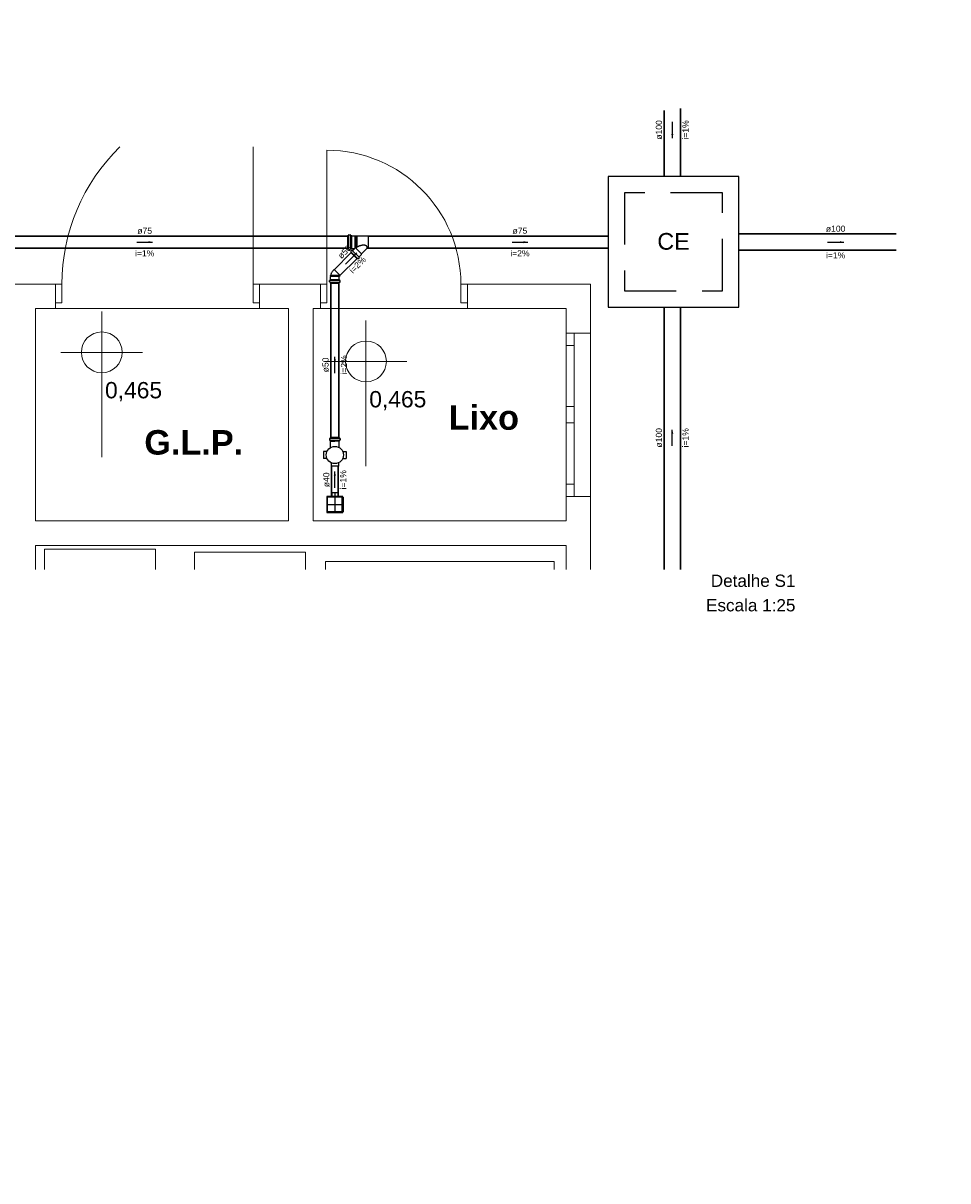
# Model space of a CAD drawing. Header units: millimetres. Extents: x -27714 to -5776, y 5810 to 9208.
# Tile 14 of 256: x -25709 to -25686, y 7009 to 7037. Entities that reach past the tile are written whole.
import ezdxf

# ---------------------------------------------------------------- set-up
doc = ezdxf.new("R2010")
doc.units = ezdxf.units.MM
doc.linetypes.add('DASHDOT', pattern=[2.54, 1.27, -0.635, 0, -0.635])
doc.linetypes.add('DASHED', pattern=[1.905, 1.27, -0.635])
for name, color, linetype, lineweight in [('DI-Títulos', 3, 'Continuous', 5), ('TQ-Condutos', 3, 'Continuous', 30), ('TQ-Textos conduto', 7, 'Continuous', 25)]:
    doc.layers.add(name, color=color, linetype=linetype, lineweight=lineweight)
for name, color, linetype in [('Simbolos', 5, 'Continuous'), ('Simbolos_int', 2, 'Continuous'), ('TEXTO', 7, 'Continuous'), ('TEXTO @ 100', 7, 'Continuous'), ('TEXTO @ 200', 7, 'Continuous'), ('TQ-Sentido conduto', 9, 'Continuous')]:
    doc.layers.add(name, color=color, linetype=linetype)
doc.styles.add('Arial', font='arial.ttf')
doc.styles.add('ArialN', font='arialbd.ttf')

# ---------------------------------------------------------------- blocks, each defined once
blk = doc.blocks.new('SIMBOLO NOMENCLATURA')
at = {"linetype": 'Continuous'}
blk.add_circle((-30, 0), 30, dxfattribs=at)
blk = doc.blocks.new('*U147')
at = {"layer": 'TEXTO @ 100', "linetype": 'Continuous', "xscale": 20, "yscale": 20, "zscale": 20}
blk.add_blockref('SIMBOLO NOMENCLATURA', (-25314.228, 7009.918), dxfattribs=at)
at = {"layer": 'TEXTO @ 200', "linetype": 'Continuous', "xscale": 40, "yscale": 40, "zscale": 40}
blk.add_blockref('SIMBOLO NOMENCLATURA', (-25314.228, 7009.918), dxfattribs=at)
blk = doc.blocks.new('*U151')
at = {"layer": 'TEXTO @ 100', "linetype": 'Continuous', "xscale": 20, "yscale": 20, "zscale": 20}
blk.add_blockref('SIMBOLO NOMENCLATURA', (-25312.564, 7079.25), dxfattribs=at)
at = {"layer": 'TEXTO @ 200', "linetype": 'Continuous', "xscale": 40, "yscale": 40, "zscale": 40}
blk.add_blockref('SIMBOLO NOMENCLATURA', (-25312.564, 7079.25), dxfattribs=at)
blk = doc.blocks.new('*U155')
at = {"layer": 'TEXTO @ 200', "linetype": 'Continuous', "xscale": 40, "yscale": 40, "zscale": 40}
blk.add_blockref('SIMBOLO NOMENCLATURA', (-23654.527, 7584.979), dxfattribs=at)
blk = doc.blocks.new('*U159')
at = {"layer": 'TEXTO @ 200', "linetype": 'Continuous', "xscale": 40, "yscale": 40, "zscale": 40}
blk.add_blockref('SIMBOLO NOMENCLATURA', (-23783.068, 7189.489), dxfattribs=at)

msp = doc.modelspace()

# ---------------------------------------------------------------- hatches: boundary and pattern name
at = {"layer": 'TQ-Sentido conduto', "linetype": 'Continuous'}
for points in [[(-25692.7859, 7034.5257), (-25692.76, 7034.6223), (-25692.8117, 7034.6223)], [(-25705.5142, 7031.9773), (-25705.6108, 7032.0032), (-25705.6108, 7031.9515)], [(-25696.3285, 7031.9773), (-25696.4251, 7032.0032), (-25696.4251, 7031.9515)], [(-25688.5859, 7031.9773), (-25688.6824, 7032.0032), (-25688.6824, 7031.9515)], [(-25700.5101, 7031.7187), (-25700.5967, 7031.6687), (-25700.5601, 7031.6321)], [(-25701.0515, 7029.1702), (-25701.0774, 7029.0736), (-25701.0256, 7029.0736)], [(-25692.7859, 7027.3818), (-25692.8117, 7027.2852), (-25692.76, 7027.2852)], [(-25701.0515, 7026.356), (-25701.0774, 7026.2594), (-25701.0256, 7026.2594)]]:
    msp.add_hatch(color=256, dxfattribs=at).paths.add_polyline_path(points)

# ---------------------------------------------------------------- linework, layer by layer
at = {"color": 7, "linetype": 'Continuous', "lineweight": 0}
for p, q in [((-25703.0559, 7034.3086), (-25703.0559, 7030.4889)), ((-25701.2452, 7034.2289), (-25701.2452, 7030.4889)), ((-25722.3821, 7030.9489), (-25707.7359, 7030.9489)), ((-25707.8959, 7030.9489), (-25708.0439, 7030.9489)), ((-25707.8959, 7030.9489), (-25707.8959, 7030.3489)), ((-25707.8959, 7030.9489), (-25707.8959, 7030.3489)), ((-25707.7359, 7030.4889), (-25707.7359, 7030.9489)), ((-25701.2452, 7030.9489), (-25703.0559, 7030.9489)), ((-25702.8959, 7030.9489), (-25702.8959, 7030.3489)), ((-25702.8959, 7030.9489), (-25702.7479, 7030.9489)), ((-25702.8959, 7030.9489), (-25702.8959, 7030.3489)), ((-25701.4052, 7030.9489), (-25701.5532, 7030.9489)), ((-25701.4052, 7030.9489), (-25701.4052, 7030.3489)), ((-25701.4052, 7030.9489), (-25701.4052, 7030.3489)), ((-25697.9652, 7030.4889), (-25697.9652, 7030.9489)), ((-25697.9652, 7030.9489), (-25694.7859, 7030.9489)), ((-25697.8052, 7030.9489), (-25697.8052, 7030.3489)), ((-25697.8052, 7030.9489), (-25697.6572, 7030.9489)), ((-25697.8052, 7030.9489), (-25697.8052, 7030.3489)), ((-25694.7859, 7023.96), (-25694.7859, 7030.9489)), ((-25707.8959, 7030.4889), (-25707.7359, 7030.4889)), ((-25703.0559, 7030.4889), (-25702.8959, 7030.4889)), ((-25701.2452, 7030.4889), (-25701.4052, 7030.4889)), ((-25697.8052, 7030.4889), (-25697.9652, 7030.4889)), ((-25707.8959, 7030.3489), (-25708.0439, 7030.3489)), ((-25706.7608, 7030.2767), (-25706.7608, 7026.7089)), ((-25702.8959, 7030.3489), (-25702.7479, 7030.3489)), ((-25701.4052, 7030.3489), (-25701.5532, 7030.3489)), ((-25697.8052, 7030.3489), (-25697.6572, 7030.3489)), ((-25697.8052, 7030.3489), (-25695.3859, 7030.3489)), ((-25695.3859, 7025.7489), (-25695.3859, 7030.3489)), ((-25700.289, 7030.0554), (-25700.289, 7026.4877)), ((-25695.3859, 7029.7489), (-25694.7859, 7029.7489)), ((-25695.3859, 7029.7489), (-25694.7859, 7029.7489)), ((-25695.1859, 7029.7489), (-25695.1859, 7025.7489)), ((-25695.1859, 7029.4489), (-25695.3859, 7029.4489)), ((-25707.7608, 7029.2767), (-25705.7608, 7029.2767)), ((-25701.289, 7029.0554), (-25699.289, 7029.0554)), ((-25695.3859, 7027.9489), (-25695.1859, 7027.9489)), ((-25695.1859, 7027.5489), (-25695.3859, 7027.5489)), ((-25695.3859, 7026.0489), (-25695.1859, 7026.0489)), ((-25695.3859, 7025.7489), (-25694.7859, 7025.7489)), ((-25695.3859, 7025.7489), (-25694.7859, 7025.7489)), ((-25708.3859, 7023.96), (-25708.3859, 7024.5489)), ((-25695.3859, 7024.5489), (-25695.3859, 7023.96)), ((-25705.4416, 7024.4557), (-25708.1616, 7024.4557)), ((-25708.1616, 7024.4557), (-25708.1616, 7023.96)), ((-25705.4416, 7023.96), (-25705.4416, 7024.4557)), ((-25701.7713, 7024.3813), (-25704.4913, 7024.3813)), ((-25704.4913, 7024.3813), (-25704.4913, 7023.96)), ((-25701.7713, 7023.96), (-25701.7713, 7024.3813)), ((-25695.6787, 7024.1567), (-25701.2787, 7024.1567)), ((-25701.2787, 7024.1567), (-25701.2787, 7023.96)), ((-25695.6787, 7023.96), (-25695.6787, 7024.1567))]:
    msp.add_line(p, q, dxfattribs=at)
at = {"color": 83, "linetype": 'Continuous', "lineweight": 0}
for p, q in [((-25708.3859, 7024.5489), (-25708.3859, 7023.96)), ((-25695.3859, 7024.5489), (-25708.3859, 7024.5489)), ((-25695.3859, 7023.96), (-25695.3859, 7024.5489))]:
    msp.add_line(p, q, dxfattribs=at)
for points in [[(-25708.3859, 7030.3489), (-25708.3859, 7025.1489), (-25702.1859, 7025.1489), (-25702.1859, 7030.3489)], [(-25701.5859, 7030.3489), (-25701.5859, 7025.1489), (-25695.3859, 7025.1489), (-25695.3859, 7030.3489)]]:
    msp.add_lwpolyline(points, close=True, dxfattribs=at)
at = {"color": 7, "linetype": 'Continuous', "lineweight": 0}
for points in [[(-25708.3859, 7025.1489), (-25708.3859, 7030.3489)], [(-25708.3859, 7030.3489), (-25707.8959, 7030.3489)], [(-25702.8959, 7030.3489), (-25702.1859, 7030.3489)], [(-25702.1859, 7030.3489), (-25702.1859, 7025.1489)], [(-25701.5859, 7025.1489), (-25701.5859, 7030.3489)], [(-25701.5859, 7030.3489), (-25701.4052, 7030.3489)], [(-25695.3859, 7025.7489), (-25695.3859, 7025.1489)], [(-25702.1859, 7025.1489), (-25708.3859, 7025.1489)], [(-25695.3859, 7025.1489), (-25701.5859, 7025.1489)], [(-25708.3859, 7024.5489), (-25695.3859, 7024.5489)]]:
    msp.add_lwpolyline(points, dxfattribs=at)
for centre in [(-25706.7608, 7029.2767), (-25700.289, 7029.0554)]:
    msp.add_circle(centre, 0.5, dxfattribs=at)
msp.add_arc((-25701.2452, 7030.9489), 3.28, 0, 90, dxfattribs=at)
msp.add_ellipse((-25703.0559, 7030.9489), major_axis=(4.68, 0), ratio=1, start_param=2.340845, end_param=3.141593, dxfattribs=at)
at = {"layer": 'Simbolos'}
for p, q in [((-25700.7395, 7032.1365), (-25700.7395, 7031.8181)), ((-25700.7395, 7032.1365), (-25700.7213, 7032.1365)), ((-25700.7174, 7032.1395), (-25700.7142, 7032.1516)), ((-25700.7103, 7032.1545), (-25700.6753, 7032.1545)), ((-25700.6704, 7032.1402), (-25700.6713, 7032.1509)), ((-25700.6664, 7032.1365), (-25700.6325, 7032.1365)), ((-25700.6315, 7032.1355), (-25700.5605, 7032.1355)), ((-25700.5605, 7032.1355), (-25700.5533, 7032.1283)), ((-25700.5533, 7032.1283), (-25700.5269, 7032.1283)), ((-25700.5269, 7032.1283), (-25700.5264, 7032.1343)), ((-25700.5264, 7032.1343), (-25700.5146, 7032.1343)), ((-25700.5141, 7032.1283), (-25700.5146, 7032.1343)), ((-25700.5141, 7032.1283), (-25700.2275, 7032.1283)), ((-25700.2275, 7031.8263), (-25700.2275, 7032.1283)), ((-25700.7395, 7031.8181), (-25700.7213, 7031.8181)), ((-25700.7174, 7031.8152), (-25700.7142, 7031.8031)), ((-25700.7103, 7031.8001), (-25700.6753, 7031.8001)), ((-25700.6704, 7031.8145), (-25700.6713, 7031.8038)), ((-25700.6664, 7031.8181), (-25700.6325, 7031.8181)), ((-25700.6637, 7031.7198), (-25700.6514, 7031.7321)), ((-25700.6637, 7031.7198), (-25700.509, 7031.5651)), ((-25700.6569, 7031.7476), (-25700.6508, 7031.7369)), ((-25700.6563, 7031.7524), (-25700.6315, 7031.7772)), ((-25700.6325, 7031.8181), (-25700.6315, 7031.8191)), ((-25700.6315, 7031.8191), (-25700.5741, 7031.8191)), ((-25700.6261, 7031.7775), (-25700.618, 7031.7707)), ((-25700.6126, 7031.7709), (-25700.5712, 7031.8123)), ((-25700.4514, 7031.6027), (-25700.4581, 7031.6108)), ((-25700.4579, 7031.6162), (-25700.3972, 7031.6769)), ((-25700.3972, 7031.6883), (-25700.2591, 7031.8263)), ((-25700.3972, 7031.6769), (-25700.3972, 7031.6883)), ((-25700.2591, 7031.8263), (-25700.2275, 7031.8263)), ((-25700.509, 7031.5651), (-25700.4967, 7031.5774)), ((-25700.4812, 7031.5719), (-25700.4919, 7031.5781)), ((-25700.4764, 7031.5725), (-25700.4516, 7031.5973)), ((-25701.1787, 7031.0033), (-25701.1787, 7031.0383)), ((-25701.1751, 7031.0423), (-25701.1645, 7031.0432)), ((-25701.1609, 7031.0659), (-25701.1601, 7031.0667)), ((-25701.1609, 7031.0472), (-25701.1609, 7031.0659)), ((-25701.1601, 7031.1339), (-25701.1529, 7031.1411)), ((-25701.1601, 7031.0667), (-25701.1601, 7031.1339)), ((-25701.1529, 7031.1643), (-25701.1589, 7031.1638)), ((-25701.1589, 7031.1521), (-25701.1589, 7031.1638)), ((-25701.1529, 7031.1515), (-25701.1589, 7031.1521)), ((-25701.1529, 7031.1411), (-25701.1529, 7031.1515)), ((-25701.1002, 7031.2721), (-25701.0649, 7031.3073)), ((-25700.9444, 7031.1411), (-25700.9215, 7031.1639)), ((-25700.9429, 7031.1339), (-25700.9444, 7031.1354)), ((-25700.9429, 7031.0667), (-25700.9429, 7031.1339)), ((-25700.9421, 7031.0659), (-25700.9429, 7031.0667)), ((-25700.9421, 7031.0472), (-25700.9421, 7031.0659)), ((-25700.9279, 7031.0423), (-25700.9385, 7031.0432)), ((-25700.9243, 7031.0033), (-25700.9243, 7031.0383)), ((-25701.1757, 7030.9994), (-25701.1639, 7030.9962)), ((-25701.1609, 7030.9749), (-25701.1609, 7030.9923)), ((-25701.1609, 7030.9749), (-25700.9421, 7030.9749)), ((-25700.9421, 7030.9749), (-25700.9421, 7030.9923)), ((-25700.9273, 7030.9994), (-25700.9391, 7030.9962)), ((-25701.1787, 7027.166), (-25701.1787, 7027.131)), ((-25701.1757, 7027.1699), (-25701.1639, 7027.173)), ((-25701.1751, 7027.127), (-25701.1645, 7027.126)), ((-25700.9421, 7027.1943), (-25701.1609, 7027.1943)), ((-25701.1609, 7027.1943), (-25701.1609, 7027.1769)), ((-25701.1609, 7027.122), (-25701.1609, 7027.104)), ((-25701.1609, 7027.104), (-25701.1601, 7027.1029)), ((-25701.1601, 7026.9442), (-25701.1601, 7027.1029)), ((-25700.9421, 7027.104), (-25700.9429, 7027.1029)), ((-25700.9429, 7026.9442), (-25700.9429, 7027.1029)), ((-25700.9421, 7027.1943), (-25700.9421, 7027.1769)), ((-25700.9421, 7027.122), (-25700.9421, 7027.104)), ((-25700.9273, 7027.1699), (-25700.9391, 7027.173)), ((-25700.9279, 7027.127), (-25700.9385, 7027.126)), ((-25700.9243, 7027.166), (-25700.9243, 7027.131)), ((-25701.3267, 7026.8503), (-25701.3267, 7026.6759)), ((-25701.2477, 7026.8503), (-25701.3267, 7026.8503)), ((-25700.8553, 7026.8503), (-25700.7763, 7026.8503)), ((-25700.7763, 7026.8503), (-25700.7763, 7026.6759)), ((-25701.2477, 7026.6759), (-25701.3267, 7026.6759)), ((-25701.1387, 7026.5669), (-25701.1387, 7026.4879)), ((-25700.9643, 7026.5669), (-25700.9643, 7026.4879)), ((-25700.8553, 7026.6759), (-25700.7763, 7026.6759)), ((-25700.9643, 7026.4879), (-25701.1387, 7026.4879)), ((-25701.2511, 7025.7285), (-25701.2511, 7025.3693)), ((-25700.8719, 7025.7485), (-25701.2311, 7025.7485)), ((-25701.1271, 7025.8325), (-25701.1271, 7025.7485)), ((-25700.9819, 7025.8385), (-25701.1211, 7025.8385)), ((-25700.9759, 7025.8325), (-25700.9759, 7025.7485)), ((-25700.8519, 7025.7285), (-25700.8519, 7025.3693)), ((-25700.8719, 7025.3493), (-25701.2311, 7025.3493))]:
    msp.add_line(p, q, dxfattribs=at)
at = {"layer": 'Simbolos', "linetype": 'Continuous'}
msp.add_lwpolyline([(-25694.3581, 7030.3878), (-25691.1581, 7030.3878), (-25691.1581, 7033.5878), (-25694.3581, 7033.5878), (-25694.3581, 7030.3878), (-25694.3581, 7030.3878)], dxfattribs=at)
at = {"layer": 'Simbolos'}
for points in [[(-25700.7213, 7032.1365), (-25700.7207, 7032.1366), (-25700.7202, 7032.1367), (-25700.7196, 7032.1369), (-25700.7191, 7032.1372), (-25700.7186, 7032.1376), (-25700.7182, 7032.138), (-25700.7179, 7032.1384), (-25700.7176, 7032.139), (-25700.7174, 7032.1395)], [(-25700.7103, 7032.1545), (-25700.7109, 7032.1545), (-25700.7115, 7032.1544), (-25700.712, 7032.1542), (-25700.7125, 7032.1539), (-25700.713, 7032.1535), (-25700.7134, 7032.1531), (-25700.7138, 7032.1526), (-25700.714, 7032.1521), (-25700.7142, 7032.1516)], [(-25700.6714, 7032.1509), (-25700.6715, 7032.1515), (-25700.6717, 7032.1522), (-25700.672, 7032.1527), (-25700.6724, 7032.1533), (-25700.6729, 7032.1537), (-25700.6735, 7032.1541), (-25700.6741, 7032.1543), (-25700.6747, 7032.1545), (-25700.6753, 7032.1545)], [(-25700.6704, 7032.1402), (-25700.6703, 7032.1395), (-25700.6701, 7032.1389), (-25700.6698, 7032.1383), (-25700.6694, 7032.1378), (-25700.6689, 7032.1374), (-25700.6683, 7032.137), (-25700.6677, 7032.1368), (-25700.6671, 7032.1366), (-25700.6664, 7032.1365)], [(-25700.7174, 7031.8152), (-25700.7176, 7031.8157), (-25700.7179, 7031.8162), (-25700.7182, 7031.8167), (-25700.7186, 7031.8171), (-25700.7191, 7031.8175), (-25700.7196, 7031.8178), (-25700.7202, 7031.818), (-25700.7207, 7031.8181), (-25700.7213, 7031.8181)], [(-25700.7142, 7031.8031), (-25700.714, 7031.8026), (-25700.7138, 7031.802), (-25700.7134, 7031.8016), (-25700.713, 7031.8012), (-25700.7125, 7031.8008), (-25700.712, 7031.8005), (-25700.7115, 7031.8003), (-25700.7109, 7031.8002), (-25700.7103, 7031.8001)], [(-25700.6753, 7031.8001), (-25700.6747, 7031.8002), (-25700.6741, 7031.8004), (-25700.6735, 7031.8006), (-25700.6729, 7031.801), (-25700.6724, 7031.8014), (-25700.672, 7031.8019), (-25700.6717, 7031.8025), (-25700.6715, 7031.8031), (-25700.6714, 7031.8038)], [(-25700.6664, 7031.8181), (-25700.6671, 7031.8181), (-25700.6677, 7031.8179), (-25700.6683, 7031.8177), (-25700.6689, 7031.8173), (-25700.6694, 7031.8169), (-25700.6698, 7031.8163), (-25700.6701, 7031.8158), (-25700.6703, 7031.8151), (-25700.6704, 7031.8145)], [(-25700.6563, 7031.7524), (-25700.6567, 7031.752), (-25700.657, 7031.7515), (-25700.6572, 7031.751), (-25700.6574, 7031.7504), (-25700.6575, 7031.7498), (-25700.6575, 7031.7492), (-25700.6574, 7031.7487), (-25700.6572, 7031.7481), (-25700.6569, 7031.7476)], [(-25700.6514, 7031.7321), (-25700.6511, 7031.7326), (-25700.6507, 7031.733), (-25700.6505, 7031.7336), (-25700.6504, 7031.7341), (-25700.6503, 7031.7347), (-25700.6503, 7031.7353), (-25700.6504, 7031.7359), (-25700.6506, 7031.7364), (-25700.6508, 7031.7369)], [(-25700.6261, 7031.7774), (-25700.6266, 7031.7778), (-25700.6272, 7031.7781), (-25700.6279, 7031.7783), (-25700.6285, 7031.7784), (-25700.6292, 7031.7784), (-25700.6298, 7031.7782), (-25700.6304, 7031.778), (-25700.631, 7031.7776), (-25700.6315, 7031.7772)], [(-25700.618, 7031.7707), (-25700.6175, 7031.7703), (-25700.6169, 7031.77), (-25700.6163, 7031.7698), (-25700.6156, 7031.7697), (-25700.615, 7031.7698), (-25700.6143, 7031.7699), (-25700.6137, 7031.7702), (-25700.6131, 7031.7705), (-25700.6126, 7031.7709)], [(-25700.5712, 7031.8123), (-25700.5709, 7031.8127), (-25700.5706, 7031.8131), (-25700.5704, 7031.8136), (-25700.5702, 7031.8141), (-25700.5701, 7031.8146), (-25700.5701, 7031.8151), (-25700.5701, 7031.8157), (-25700.5702, 7031.8162), (-25700.5704, 7031.8167), (-25700.5706, 7031.8171), (-25700.5709, 7031.8176), (-25700.5712, 7031.818), (-25700.5716, 7031.8183), (-25700.5721, 7031.8186), (-25700.5725, 7031.8188), (-25700.573, 7031.819), (-25700.5735, 7031.8191), (-25700.5741, 7031.8191)], [(-25700.4579, 7031.6162), (-25700.4584, 7031.6157), (-25700.4587, 7031.6151), (-25700.4589, 7031.6145), (-25700.4591, 7031.6139), (-25700.4591, 7031.6132), (-25700.459, 7031.6126), (-25700.4588, 7031.6119), (-25700.4586, 7031.6113), (-25700.4582, 7031.6108)], [(-25700.4516, 7031.5973), (-25700.4512, 7031.5978), (-25700.4509, 7031.5984), (-25700.4506, 7031.599), (-25700.4505, 7031.5996), (-25700.4505, 7031.6003), (-25700.4506, 7031.601), (-25700.4507, 7031.6016), (-25700.451, 7031.6022), (-25700.4514, 7031.6027)], [(-25700.4919, 7031.578), (-25700.4924, 7031.5783), (-25700.493, 7031.5785), (-25700.4936, 7031.5786), (-25700.4941, 7031.5786), (-25700.4947, 7031.5785), (-25700.4953, 7031.5783), (-25700.4958, 7031.5781), (-25700.4963, 7031.5778), (-25700.4967, 7031.5774)], [(-25700.4812, 7031.5719), (-25700.4807, 7031.5716), (-25700.4802, 7031.5715), (-25700.4796, 7031.5714), (-25700.479, 7031.5713), (-25700.4784, 7031.5714), (-25700.4779, 7031.5716), (-25700.4773, 7031.5718), (-25700.4768, 7031.5721), (-25700.4764, 7031.5725)], [(-25701.1751, 7031.0423), (-25701.1757, 7031.0422), (-25701.1763, 7031.042), (-25701.1769, 7031.0416), (-25701.1774, 7031.0412), (-25701.1779, 7031.0408), (-25701.1782, 7031.0402), (-25701.1785, 7031.0396), (-25701.1787, 7031.039), (-25701.1787, 7031.0383)], [(-25701.1646, 7031.0432), (-25701.1639, 7031.0433), (-25701.1633, 7031.0436), (-25701.1627, 7031.0439), (-25701.1622, 7031.0443), (-25701.1617, 7031.0448), (-25701.1614, 7031.0453), (-25701.1611, 7031.0459), (-25701.161, 7031.0466), (-25701.1609, 7031.0472)], [(-25701.1002, 7031.2721), (-25701.1093, 7031.2621), (-25701.1178, 7031.2515), (-25701.1254, 7031.2403), (-25701.1322, 7031.2285), (-25701.1382, 7031.2164), (-25701.1433, 7031.2038), (-25701.1474, 7031.1909), (-25701.1506, 7031.1777), (-25701.1529, 7031.1643)], [(-25700.9444, 7031.1411), (-25700.9448, 7031.1405), (-25700.9452, 7031.1399), (-25700.9454, 7031.1393), (-25700.9455, 7031.1386), (-25700.9455, 7031.1379), (-25700.9454, 7031.1372), (-25700.9452, 7031.1365), (-25700.9448, 7031.1359), (-25700.9444, 7031.1354)], [(-25700.9421, 7031.0472), (-25700.9421, 7031.0466), (-25700.9419, 7031.0459), (-25700.9416, 7031.0453), (-25700.9413, 7031.0448), (-25700.9408, 7031.0443), (-25700.9403, 7031.0439), (-25700.9397, 7031.0436), (-25700.9391, 7031.0433), (-25700.9385, 7031.0432)], [(-25700.9243, 7031.0383), (-25700.9244, 7031.039), (-25700.9245, 7031.0396), (-25700.9248, 7031.0402), (-25700.9251, 7031.0408), (-25700.9256, 7031.0412), (-25700.9261, 7031.0416), (-25700.9267, 7031.042), (-25700.9273, 7031.0422), (-25700.928, 7031.0423)], [(-25701.1787, 7031.0033), (-25701.1787, 7031.0027), (-25701.1785, 7031.0021), (-25701.1783, 7031.0016), (-25701.1781, 7031.0011), (-25701.1777, 7031.0006), (-25701.1773, 7031.0002), (-25701.1768, 7030.9999), (-25701.1763, 7030.9996), (-25701.1757, 7030.9994)], [(-25701.1609, 7030.9923), (-25701.161, 7030.9929), (-25701.1611, 7030.9935), (-25701.1613, 7030.994), (-25701.1616, 7030.9945), (-25701.1619, 7030.995), (-25701.1623, 7030.9954), (-25701.1628, 7030.9957), (-25701.1633, 7030.996), (-25701.1639, 7030.9962)], [(-25700.9391, 7030.9962), (-25700.9397, 7030.996), (-25700.9402, 7030.9957), (-25700.9407, 7030.9954), (-25700.9411, 7030.995), (-25700.9415, 7030.9945), (-25700.9417, 7030.994), (-25700.9419, 7030.9935), (-25700.9421, 7030.9929), (-25700.9421, 7030.9923)], [(-25700.9273, 7030.9994), (-25700.9267, 7030.9996), (-25700.9262, 7030.9999), (-25700.9257, 7031.0002), (-25700.9253, 7031.0006), (-25700.925, 7031.0011), (-25700.9247, 7031.0016), (-25700.9245, 7031.0021), (-25700.9244, 7031.0027), (-25700.9243, 7031.0033)], [(-25701.1757, 7027.1699), (-25701.1763, 7027.1697), (-25701.1768, 7027.1694), (-25701.1773, 7027.1691), (-25701.1777, 7027.1687), (-25701.1781, 7027.1682), (-25701.1783, 7027.1677), (-25701.1785, 7027.1671), (-25701.1787, 7027.1666), (-25701.1787, 7027.166)], [(-25701.1787, 7027.131), (-25701.1787, 7027.1303), (-25701.1785, 7027.1297), (-25701.1782, 7027.1291), (-25701.1779, 7027.1285), (-25701.1774, 7027.128), (-25701.1769, 7027.1276), (-25701.1763, 7027.1273), (-25701.1757, 7027.1271), (-25701.1751, 7027.127)], [(-25701.1609, 7027.122), (-25701.161, 7027.1227), (-25701.1611, 7027.1233), (-25701.1614, 7027.1239), (-25701.1617, 7027.1245), (-25701.1622, 7027.125), (-25701.1627, 7027.1254), (-25701.1633, 7027.1257), (-25701.1639, 7027.1259), (-25701.1646, 7027.126)], [(-25701.1639, 7027.1731), (-25701.1633, 7027.1732), (-25701.1628, 7027.1735), (-25701.1623, 7027.1739), (-25701.1619, 7027.1743), (-25701.1616, 7027.1747), (-25701.1613, 7027.1752), (-25701.1611, 7027.1758), (-25701.161, 7027.1763), (-25701.1609, 7027.1769)], [(-25700.9421, 7027.1769), (-25700.9421, 7027.1763), (-25700.9419, 7027.1758), (-25700.9417, 7027.1752), (-25700.9415, 7027.1747), (-25700.9411, 7027.1743), (-25700.9407, 7027.1739), (-25700.9402, 7027.1735), (-25700.9397, 7027.1732), (-25700.9391, 7027.1731)], [(-25700.9385, 7027.126), (-25700.9391, 7027.1259), (-25700.9397, 7027.1257), (-25700.9403, 7027.1254), (-25700.9408, 7027.125), (-25700.9413, 7027.1245), (-25700.9416, 7027.1239), (-25700.9419, 7027.1233), (-25700.9421, 7027.1227), (-25700.9421, 7027.122)], [(-25700.928, 7027.127), (-25700.9273, 7027.1271), (-25700.9267, 7027.1273), (-25700.9261, 7027.1276), (-25700.9256, 7027.128), (-25700.9251, 7027.1285), (-25700.9248, 7027.1291), (-25700.9245, 7027.1297), (-25700.9244, 7027.1303), (-25700.9243, 7027.131)], [(-25700.9243, 7027.166), (-25700.9244, 7027.1666), (-25700.9245, 7027.1671), (-25700.9247, 7027.1677), (-25700.925, 7027.1682), (-25700.9253, 7027.1687), (-25700.9257, 7027.1691), (-25700.9262, 7027.1694), (-25700.9267, 7027.1697), (-25700.9273, 7027.1699)], [(-25701.2477, 7026.8503), (-25701.247, 7026.8504), (-25701.2462, 7026.8505), (-25701.2455, 7026.8507), (-25701.2448, 7026.8511), (-25701.2442, 7026.8515), (-25701.2436, 7026.8519), (-25701.2431, 7026.8525), (-25701.2427, 7026.8531), (-25701.2423, 7026.8537)], [(-25700.8607, 7026.8537), (-25700.8604, 7026.8531), (-25700.8599, 7026.8525), (-25700.8594, 7026.8519), (-25700.8588, 7026.8515), (-25700.8582, 7026.8511), (-25700.8575, 7026.8507), (-25700.8568, 7026.8505), (-25700.8561, 7026.8504), (-25700.8553, 7026.8503)], [(-25701.2423, 7026.6725), (-25701.2427, 7026.6732), (-25701.2431, 7026.6738), (-25701.2436, 7026.6743), (-25701.2442, 7026.6748), (-25701.2448, 7026.6752), (-25701.2455, 7026.6755), (-25701.2462, 7026.6757), (-25701.247, 7026.6759), (-25701.2477, 7026.6759)], [(-25701.1387, 7026.5669), (-25701.1388, 7026.5677), (-25701.1389, 7026.5684), (-25701.1391, 7026.5691), (-25701.1394, 7026.5698), (-25701.1398, 7026.5704), (-25701.1403, 7026.571), (-25701.1409, 7026.5715), (-25701.1415, 7026.572), (-25701.1421, 7026.5723)], [(-25700.9609, 7026.5723), (-25700.9615, 7026.572), (-25700.9621, 7026.5715), (-25700.9627, 7026.571), (-25700.9632, 7026.5704), (-25700.9636, 7026.5698), (-25700.9639, 7026.5691), (-25700.9641, 7026.5684), (-25700.9643, 7026.5677), (-25700.9643, 7026.5669)], [(-25700.8553, 7026.6759), (-25700.8561, 7026.6759), (-25700.8568, 7026.6757), (-25700.8575, 7026.6755), (-25700.8582, 7026.6752), (-25700.8588, 7026.6748), (-25700.8594, 7026.6743), (-25700.8599, 7026.6738), (-25700.8604, 7026.6732), (-25700.8607, 7026.6725)], [(-25701.2311, 7025.7485), (-25701.2346, 7025.7482), (-25701.2379, 7025.7473), (-25701.2411, 7025.7458), (-25701.244, 7025.7438), (-25701.2464, 7025.7414), (-25701.2484, 7025.7385), (-25701.2499, 7025.7353), (-25701.2508, 7025.732), (-25701.2511, 7025.7285)], [(-25701.1211, 7025.8385), (-25701.1222, 7025.8384), (-25701.1232, 7025.8381), (-25701.1241, 7025.8377), (-25701.125, 7025.8371), (-25701.1257, 7025.8364), (-25701.1263, 7025.8355), (-25701.1267, 7025.8346), (-25701.127, 7025.8335), (-25701.1271, 7025.8325)], [(-25700.9759, 7025.8325), (-25700.976, 7025.8335), (-25700.9763, 7025.8346), (-25700.9767, 7025.8355), (-25700.9773, 7025.8364), (-25700.9781, 7025.8371), (-25700.9789, 7025.8377), (-25700.9799, 7025.8381), (-25700.9809, 7025.8384), (-25700.9819, 7025.8385)], [(-25700.8519, 7025.7285), (-25700.8522, 7025.732), (-25700.8531, 7025.7353), (-25700.8546, 7025.7385), (-25700.8566, 7025.7414), (-25700.8591, 7025.7438), (-25700.8619, 7025.7458), (-25700.8651, 7025.7473), (-25700.8684, 7025.7482), (-25700.8719, 7025.7485)], [(-25701.2511, 7025.3693), (-25701.2508, 7025.3658), (-25701.2499, 7025.3625), (-25701.2484, 7025.3593), (-25701.2464, 7025.3564), (-25701.244, 7025.354), (-25701.2411, 7025.352), (-25701.2379, 7025.3505), (-25701.2346, 7025.3496), (-25701.2311, 7025.3493)], [(-25700.8719, 7025.3493), (-25700.8684, 7025.3496), (-25700.8651, 7025.3505), (-25700.8619, 7025.352), (-25700.8591, 7025.354), (-25700.8566, 7025.3564), (-25700.8546, 7025.3593), (-25700.8531, 7025.3625), (-25700.8522, 7025.3658), (-25700.8519, 7025.3693)]]:
    msp.add_lwpolyline(points, dxfattribs=at)
msp.add_circle((-25701.0515, 7026.7631), 0.2112, dxfattribs=at)
at = {"layer": 'Simbolos_int'}
for p, q in [((-25700.7182, 7032.1365), (-25700.7182, 7031.8181)), ((-25700.6701, 7032.1365), (-25700.6701, 7031.8181)), ((-25700.6325, 7032.1365), (-25700.6315, 7032.1355)), ((-25700.6315, 7031.8191), (-25700.6315, 7032.1355)), ((-25700.5533, 7031.8301), (-25700.5533, 7032.1283)), ((-25700.5269, 7032.1283), (-25700.5269, 7031.8406)), ((-25700.5141, 7032.1283), (-25700.5141, 7031.8467)), ((-25700.6493, 7031.7343), (-25700.4945, 7031.5796)), ((-25700.6152, 7031.7683), (-25700.4605, 7031.6136)), ((-25700.5446, 7031.8357), (-25700.3972, 7031.6883)), ((-25700.5269, 7031.8406), (-25700.5141, 7031.8467)), ((-25701.1609, 7031.0659), (-25700.9421, 7031.0659)), ((-25701.1609, 7031.0435), (-25700.9421, 7031.0435)), ((-25701.1529, 7031.1643), (-25700.9219, 7031.1643)), ((-25701.1529, 7031.1515), (-25700.9339, 7031.1515)), ((-25701.1529, 7031.1411), (-25700.9443, 7031.1411)), ((-25700.9215, 7031.1639), (-25701.0649, 7031.3073)), ((-25701.1609, 7030.9954), (-25700.9421, 7030.9954)), ((-25701.1609, 7027.1738), (-25700.9421, 7027.1738)), ((-25701.1609, 7027.1257), (-25700.9421, 7027.1257)), ((-25701.1601, 7027.1029), (-25701.0515, 7027.1029)), ((-25700.9429, 7027.1029), (-25701.0515, 7027.1029)), ((-25701.2305, 7025.3799), (-25701.2305, 7025.7179)), ((-25700.8825, 7025.7279), (-25701.2205, 7025.7279)), ((-25700.9759, 7025.8325), (-25701.1271, 7025.8325)), ((-25700.8725, 7025.3799), (-25700.8725, 7025.7179)), ((-25700.8825, 7025.3699), (-25701.2205, 7025.3699))]:
    msp.add_line(p, q, dxfattribs=at)
at = {"layer": 'Simbolos_int', "linetype": 'DASHDOT'}
for p, q in [((-25701.0515, 7025.8385), (-25701.0515, 7025.3493)), ((-25701.2511, 7025.5489), (-25700.8519, 7025.5489))]:
    msp.add_line(p, q, dxfattribs=at)
at = {"layer": 'Simbolos_int', "linetype": 'DASHED'}
msp.add_lwpolyline([(-25693.9581, 7030.7878), (-25691.5581, 7030.7878), (-25691.5581, 7033.1878), (-25693.9581, 7033.1878), (-25693.9581, 7030.7878), (-25693.9581, 7030.7878)], dxfattribs=at)
at = {"layer": 'Simbolos_int'}
for points in [[(-25700.3677, 7031.9015), (-25700.3764, 7031.9006), (-25700.3849, 7031.8994), (-25700.3935, 7031.8979), (-25700.402, 7031.8962), (-25700.4105, 7031.8943), (-25700.4189, 7031.8922), (-25700.4273, 7031.8898), (-25700.4355, 7031.8873), (-25700.4438, 7031.8844)], [(-25700.2965, 7031.894), (-25700.3041, 7031.8963), (-25700.3119, 7031.8982), (-25700.3198, 7031.8997), (-25700.3277, 7031.9009), (-25700.3357, 7031.9018), (-25700.3437, 7031.9023), (-25700.3517, 7031.9024), (-25700.3597, 7031.9021), (-25700.3677, 7031.9015)], [(-25700.2645, 7031.8685), (-25700.267, 7031.8724), (-25700.2699, 7031.8761), (-25700.273, 7031.8795), (-25700.2764, 7031.8827), (-25700.28, 7031.8856), (-25700.2838, 7031.8882), (-25700.2879, 7031.8905), (-25700.2921, 7031.8924), (-25700.2964, 7031.894)], [(-25700.5344, 7031.8419), (-25700.5386, 7031.8394), (-25700.5428, 7031.8368), (-25700.5469, 7031.8343), (-25700.551, 7031.8316), (-25700.5551, 7031.829), (-25700.5592, 7031.8263), (-25700.5632, 7031.8236), (-25700.5672, 7031.8208), (-25700.5712, 7031.818)], [(-25700.5269, 7031.8462), (-25700.5277, 7031.8458), (-25700.5286, 7031.8453), (-25700.5294, 7031.8448), (-25700.5303, 7031.8443), (-25700.5311, 7031.8438), (-25700.5319, 7031.8433), (-25700.5328, 7031.8429), (-25700.5336, 7031.8424), (-25700.5344, 7031.8419)], [(-25700.4438, 7031.8845), (-25700.4518, 7031.8815), (-25700.4598, 7031.8784), (-25700.4677, 7031.8752), (-25700.4756, 7031.8719), (-25700.4834, 7031.8684), (-25700.4912, 7031.8648), (-25700.4989, 7031.8611), (-25700.5065, 7031.8573), (-25700.5141, 7031.8533)], [(-25700.2576, 7031.8283), (-25700.2569, 7031.8329), (-25700.2565, 7031.8375), (-25700.2566, 7031.8421), (-25700.257, 7031.8467), (-25700.2578, 7031.8513), (-25700.2589, 7031.8558), (-25700.2604, 7031.8602), (-25700.2623, 7031.8644), (-25700.2645, 7031.8685)], [(-25700.258, 7031.8263), (-25700.2579, 7031.8265), (-25700.2579, 7031.8267), (-25700.2578, 7031.827), (-25700.2578, 7031.8272), (-25700.2577, 7031.8274), (-25700.2577, 7031.8276), (-25700.2577, 7031.8278), (-25700.2576, 7031.828), (-25700.2576, 7031.8282)], [(-25701.2205, 7025.7279), (-25701.2222, 7025.7278), (-25701.2239, 7025.7273), (-25701.2255, 7025.7266), (-25701.2269, 7025.7256), (-25701.2282, 7025.7243), (-25701.2292, 7025.7229), (-25701.2299, 7025.7213), (-25701.2304, 7025.7196), (-25701.2305, 7025.7179)], [(-25700.8725, 7025.7179), (-25700.8727, 7025.7196), (-25700.8731, 7025.7213), (-25700.8738, 7025.7229), (-25700.8748, 7025.7243), (-25700.8761, 7025.7256), (-25700.8775, 7025.7266), (-25700.8791, 7025.7273), (-25700.8808, 7025.7278), (-25700.8825, 7025.7279)], [(-25701.2305, 7025.3799), (-25701.2304, 7025.3782), (-25701.2299, 7025.3765), (-25701.2292, 7025.3749), (-25701.2282, 7025.3735), (-25701.2269, 7025.3722), (-25701.2255, 7025.3712), (-25701.2239, 7025.3705), (-25701.2222, 7025.3701), (-25701.2205, 7025.3699)], [(-25700.8825, 7025.3699), (-25700.8808, 7025.3701), (-25700.8791, 7025.3705), (-25700.8775, 7025.3712), (-25700.8761, 7025.3722), (-25700.8748, 7025.3735), (-25700.8738, 7025.3749), (-25700.8731, 7025.3765), (-25700.8727, 7025.3782), (-25700.8725, 7025.3799)]]:
    msp.add_lwpolyline(points, dxfattribs=at)
at = {"layer": 'TQ-Condutos'}
for p, q in [((-25692.9859, 7035.1987), (-25692.9859, 7033.5878)), ((-25692.5859, 7035.2475), (-25692.5859, 7033.5878)), ((-25691.1581, 7032.1773), (-25687.3059, 7032.1773)), ((-25710.3514, 7032.1273), (-25700.7395, 7032.1273)), ((-25700.2275, 7032.1273), (-25694.3581, 7032.1273)), ((-25710.3514, 7031.8273), (-25700.7395, 7031.8273)), ((-25701.064, 7031.3063), (-25700.6571, 7031.7132)), ((-25700.2275, 7031.8273), (-25694.3581, 7031.8273)), ((-25691.1581, 7031.7773), (-25687.3059, 7031.7773)), ((-25700.9225, 7031.1649), (-25700.5157, 7031.5718)), ((-25701.1515, 7027.1943), (-25701.1515, 7030.9749)), ((-25700.9515, 7027.1943), (-25700.9515, 7030.9749)), ((-25692.9859, 7023.96), (-25692.9859, 7030.3878)), ((-25692.5859, 7023.96), (-25692.5859, 7030.3878)), ((-25701.1315, 7025.7485), (-25701.1315, 7026.4879)), ((-25700.9715, 7025.7485), (-25700.9715, 7026.4879))]:
    msp.add_line(p, q, dxfattribs=at)
at = {"layer": 'TQ-Sentido conduto'}
for points in [[(-25692.7859, 7034.9257), (-25692.7859, 7034.5257)], [(-25705.9047, 7031.9773), (-25705.5142, 7031.9773)], [(-25696.7088, 7031.9773), (-25696.3285, 7031.9773)], [(-25688.9859, 7031.9773), (-25688.5859, 7031.9773)], [(-25700.7929, 7031.4359), (-25700.5101, 7031.7187)], [(-25701.0515, 7028.7703), (-25701.0515, 7029.1702)], [(-25692.7859, 7026.987), (-25692.7859, 7027.3818)], [(-25701.0515, 7025.956), (-25701.0515, 7026.356)]]:
    msp.add_lwpolyline(points, dxfattribs=at)

# ---------------------------------------------------------------- block references
at = {"layer": 'TEXTO'}
for name in ['*U155', '*U159', '*U151', '*U147']:
    msp.add_blockref(name, (0, 0), dxfattribs=at)

# ---------------------------------------------------------------- texts
at = {"color": 7, "lineweight": 0}
for s, insert, char_height, width, attachment_point, style in [('0,465', (-25706.6808, 7028.0767), 0.4, 4.907317, 7, 'Arial'), ('0,465', (-25700.209, 7027.8554), 0.4, 4.907317, 7, 'Arial'), ('Lixo', (-25698.2643, 7027.9811), 0.6, 6.984146, 1, 'ArialN'), ('G.L.P.', (-25705.7184, 7027.3728), 0.6, 8.381707, 1, 'ArialN')]:
    msp.add_mtext(s, dxfattribs=dict(at, insert=insert, char_height=char_height, width=width, attachment_point=attachment_point, style=style))
at = {"layer": 'DI-Títulos', "char_height": 0.3, "attachment_point": 9, "line_spacing_factor": 0.6, "style": 'Arial'}
for s, insert, width in [('Detalhe S1', (-25689.7699, 7023.5282), 4.146494), ('Escala 1:25', (-25689.7699, 7022.9282), 4.379726)]:
    msp.add_mtext(s, dxfattribs=dict(at, insert=insert, width=width))
at = {"layer": 'Simbolos', "insert": (-25693.1534, 7031.7866), "char_height": 0.40857, "width": 1.586315, "attachment_point": 7, "line_spacing_factor": 0.6, "style": 'Arial'}
msp.add_mtext('CE', dxfattribs=at)
at = {"layer": 'TQ-Textos conduto', "char_height": 0.15, "attachment_point": 8, "line_spacing_factor": 0.6, "style": 'Arial'}
for s, insert, width, rotation in [('ø100', (-25693.0364, 7034.7257), 0.955107, 90.00021), ('i=1%', (-25692.3864, 7034.7257), 0.943445, 90.00021), ('ø50', (-25700.7579, 7031.6838), 0.722104, 45.00011), ('i=2%', (-25700.4397, 7031.3656), 0.943445, 45.00011), ('ø50', (-25701.202, 7028.9702), 0.722104, 90.00021), ('i=2%', (-25700.752, 7028.9702), 0.943445, 90.00021), ('ø100', (-25693.0364, 7027.1844), 0.955107, 90.00021), ('i=1%', (-25692.3864, 7027.1844), 0.943445, 90.00021), ('ø40', (-25701.182, 7026.156), 0.722104, 90.00021), ('i=1%', (-25700.772, 7026.156), 0.943445, 90.00021)]:
    msp.add_mtext(s, dxfattribs=dict(at, insert=insert, width=width, rotation=rotation))
for s, insert, width in [('ø75', (-25705.7095, 7032.1778), 0.722104), ('ø75', (-25696.5187, 7032.1778), 0.722104), ('ø100', (-25688.7859, 7032.2278), 0.955107), ('i=1%', (-25705.7095, 7031.6278), 0.943445), ('i=2%', (-25696.5187, 7031.6278), 0.943445), ('i=1%', (-25688.7859, 7031.5778), 0.943445)]:
    msp.add_mtext(s, dxfattribs=dict(at, insert=insert, width=width))

doc.saveas('drawing.dxf')
